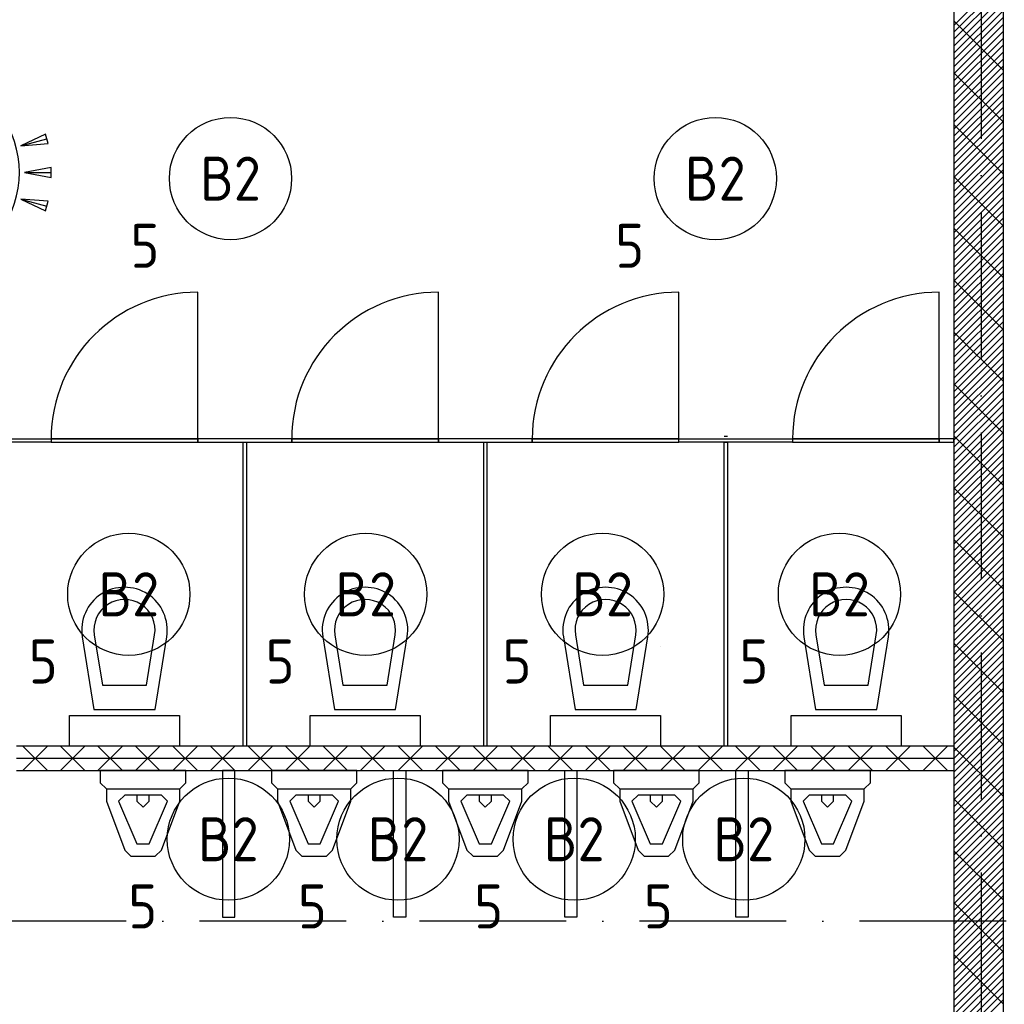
# Model space of a CAD drawing. Header units: millimetres. Extents: x 89505 to 240707, y 191 to 84291.
# Tile 35 of 50: x 186372 to 190400, y 41773 to 45800. Entities that reach past the tile are written whole.
import ezdxf
from ezdxf.enums import TextEntityAlignment as Align

# ---------------------------------------------------------------- set-up
doc = ezdxf.new("R2010")
doc.units = ezdxf.units.MM
doc.header["$LTSCALE"] = 100
doc.linetypes.add('DASHDOT', pattern=[9, 6, -1.5, 0, -1.5])
doc.layers.get('0').update_dxf_attribs({"linetype": 'CONTINUOUS'})
for name, color, linetype in [('AL$7----_STRAMIEN', 1, 'DASHDOT'), ('AL22----_BINNENWAND', 7, 'CONTINUOUS'), ('AL22----_CAMPINGWANDJE', 1, 'CONTINUOUS'), ('AL28----_KONSTRUKTIE', 3, 'CONTINUOUS'), ('AL32----_BINNENKOZ', 9, 'CONTINUOUS'), ('AL32----_DRAAIRICHTING', 1, 'CONTINUOUS'), ('AL74----_INRSANITAIR', 7, 'CONTINUOUS'), ('ALL-----_REFLIJNEN', 8, 'CONTINUOUS'), ('ALXA7---_KALKZVUIL', 1, 'CONTINUOUS'), ('ALXAA---_GEWBETON', 12, 'CONTINUOUS'), ('ALXAB---_PREFABBETON', 1, 'CONTINUOUS'), ('EB63101-_ATTRIB', 2, 'CONTINUOUS'), ('EL63101-_LICHT-ARM', 3, 'CONTINUOUS'), ('EL6521--_BEWAKING', 3, 'CONTINUOUS')]:
    doc.layers.add(name, color=color, linetype=linetype)
doc.styles.add('1_8', font='ISO', dxfattribs={"height": 1.8})

# ---------------------------------------------------------------- blocks, each defined once
blk = doc.blocks.new('ES3G00')
blk.add_circle((0, 0), 2.5)
at = {"color": 6, "style": '1_8'}
for tag, flags, p in [('SCHAK', 8, (3.5, 2.75)), ('A_CODE', 8, (0, 0)), ('GROEP', 8, (-3.5, -2.75)), ('KAST', 9, (3.5, -2.75))]:
    blk.add_attdef(tag, text='', height=1.8, dxfattribs=dict(at, flags=flags)).set_placement(p, align=Align.MIDDLE)
blk = doc.blocks.new('ES652116')
for p, q in [((1.557, 1.087), (2.619, 1.372)), ((-0.813, -0.813), (0.813, 0.813)), ((0.813, -0.813), (-0.813, 0.813)), ((1.7, 0), (2.8, 0)), ((1.557, -1.087), (2.619, -1.372))]:
    blk.add_line(p, q)
blk.add_lwpolyline([(0.964, 2), (-2.5, 0), (0.964, -2)])
for points in [[(2.671, 1.179), (2.568, 1.565), (1.557, 1.087)], [(2.8, -0.2), (2.8, 0.2), (1.7, 0)], [(2.568, -1.565), (2.671, -1.179), (1.557, -1.087)]]:
    blk.add_lwpolyline(points, close=True)
blk.add_arc((-2.5, 0), 4, 322.8192, 37.1808)
at = {"style": '1_8'}
for tag, flags, p in [('SCHAK', 8, (3, 5.5)), ('KAST', 9, (-3, 0.5)), ('M_CODE', 9, (0, 0)), ('DOEL', 9, (-3, -2)), ('GROEP', 9, (-3, -4.5))]:
    blk.add_attdef(tag, text='', height=1.8, dxfattribs=dict(at, flags=flags)).set_placement(p, align=Align.MIDDLE_CENTER)
at = {"style": '1_8', "flags": 8}
blk.add_attdef('CODE', text='', height=1.8, dxfattribs=at).set_placement((0, 0), align=Align.MIDDLE)

msp = doc.modelspace()

# ---------------------------------------------------------------- linework, layer by layer
at = {"layer": 'AL$7----_STRAMIEN', "color": 1}
msp.add_line((190305.1, 76515.8), (190305.1, 7174.9), dxfattribs=at)
msp.add_lwpolyline([(239013.6, 42113.4), (89505, 42113.4)], dxfattribs=at)
at = {"layer": 'AL22----_BINNENWAND', "color": 8}
for p, q in [((190195.1, 42828.9), (186359.1, 42828.9)), ((190195.1, 42728.9), (190195.1, 42828.9)), ((186359.1, 42728.9), (190195.1, 42728.9))]:
    msp.add_line(p, q, dxfattribs=at)
at = {"layer": 'AL22----_CAMPINGWANDJE', "color": 8}
for p, q in [((186302.6, 44085.4), (186501.1, 44085.4)), ((186501.1, 44072.4), (186315.6, 44072.4)), ((186501.1, 44085.4), (186501.1, 44072.4)), ((187286.6, 44072.4), (187299.6, 44072.4)), ((187286.6, 42828.9), (187286.6, 44072.4)), ((187299.6, 44072.4), (187299.6, 42828.9)), ((188270.6, 44072.4), (188283.6, 44072.4)), ((188270.6, 42828.9), (188270.6, 44072.4)), ((188283.6, 44072.4), (188283.6, 42828.9)), ((189069.1, 44085.4), (189534.1, 44085.4)), ((189069.1, 44072.4), (189069.1, 44085.4)), ((189534.1, 44072.4), (189069.1, 44072.4)), ((189254.6, 44096.9), (189267.6, 44096.9)), ((189254.6, 44072.4), (189267.6, 44072.4)), ((189254.6, 42828.9), (189254.6, 44072.4)), ((189267.6, 44072.4), (189267.6, 42828.9)), ((189534.1, 44085.4), (189534.1, 44072.4)), ((190134.1, 44085.4), (190134.1, 44072.4)), ((190194.1, 44085.4), (190134.1, 44085.4)), ((190134.1, 44072.4), (190194.1, 44072.4)), ((190194.1, 44072.4), (190194.1, 44085.4)), ((187299.6, 42828.9), (187286.6, 42828.9)), ((188283.6, 42828.9), (188270.6, 42828.9)), ((189267.6, 42828.9), (189254.6, 42828.9))]:
    msp.add_line(p, q, dxfattribs=at)
at = {"layer": 'AL28----_KONSTRUKTIE', "color": 8}
for p, q in [((190395.1, 48283.4), (190395.1, 38683.4)), ((190195.1, 38883.4), (190195.1, 48083.4))]:
    msp.add_line(p, q, dxfattribs=at)
at = {"layer": 'AL32----_BINNENKOZ', "color": 8}
for p, q in [((186501.1, 44085.4), (186501.1, 44072.4)), ((187101.1, 44085.4), (186501.1, 44085.4)), ((186501.1, 44072.4), (187101.1, 44072.4)), ((187101.1, 44072.4), (187101.1, 44085.4)), ((187485.1, 44085.4), (187485.1, 44072.4)), ((188085.1, 44085.4), (187485.1, 44085.4)), ((187485.1, 44072.4), (188085.1, 44072.4)), ((188085.1, 44072.4), (188085.1, 44085.4)), ((188469.1, 44085.4), (188469.1, 44072.4)), ((189069.1, 44085.4), (188469.1, 44085.4)), ((188469.1, 44072.4), (189069.1, 44072.4)), ((189069.1, 44072.4), (189069.1, 44085.4)), ((189534.1, 44085.4), (189534.1, 44072.4)), ((190134.1, 44085.4), (189534.1, 44085.4)), ((189534.1, 44072.4), (190134.1, 44072.4)), ((190134.1, 44072.4), (190134.1, 44085.4))]:
    msp.add_line(p, q, dxfattribs=at)
at = {"layer": 'AL32----_DRAAIRICHTING', "color": 8}
for p, q in [((187101.1, 44085.4), (187101.1, 44685.4)), ((188085.1, 44085.4), (188085.1, 44685.4)), ((189069.1, 44085.4), (189069.1, 44685.4)), ((190134.1, 44085.4), (190134.1, 44685.4)), ((186501.1, 44085.4), (187101.1, 44085.4)), ((187485.1, 44085.4), (187101.1, 44085.4)), ((187101.1, 44085.4), (187101.1, 44072.4)), ((187101.1, 44072.4), (187485.1, 44072.4)), ((187485.1, 44085.4), (188085.1, 44085.4)), ((187485.1, 44072.4), (187485.1, 44085.4)), ((188469.1, 44085.4), (188085.1, 44085.4)), ((188085.1, 44085.4), (188085.1, 44072.4)), ((188085.1, 44072.4), (188469.1, 44072.4)), ((188469.1, 44072.4), (188469.1, 44085.4)), ((188469.1, 44085.4), (189069.1, 44085.4)), ((189534.1, 44085.4), (190134.1, 44085.4))]:
    msp.add_line(p, q, dxfattribs=at)
for centre in [(187101.1, 44085.4), (188085.1, 44085.4), (189069.1, 44085.4), (190134.1, 44085.4)]:
    msp.add_arc(centre, 600, 90, 180, dxfattribs=at)
at = {"layer": 'AL74----_INRSANITAIR', "color": 8, "linetype": 'Continuous'}
for p, q in [((186851.1, 43403.9), (186851.1, 43403.9)), ((187835.1, 43403.9), (187835.1, 43403.9)), ((189803.1, 43403.9), (189803.1, 43403.9)), ((186628.3, 43276.1), (186676.1, 42978.9)), ((186677.7, 43284.1), (186710.7, 43078.9)), ((186891.6, 43078.9), (186924.5, 43284.1)), ((186926.1, 42978.9), (186973.9, 43276.1)), ((187612.3, 43276.1), (187660.1, 42978.9)), ((187661.7, 43284.1), (187694.7, 43078.9)), ((187875.6, 43078.9), (187908.5, 43284.1)), ((187910.1, 42978.9), (187957.9, 43276.1)), ((188596.3, 43276.1), (188644.1, 42978.9)), ((188645.7, 43284.1), (188678.7, 43078.9)), ((188859.6, 43078.9), (188892.5, 43284.1)), ((188894.1, 42978.9), (188941.9, 43276.1)), ((189580.3, 43276.1), (189628.1, 42978.9)), ((189629.7, 43284.1), (189662.7, 43078.9)), ((189843.6, 43078.9), (189876.5, 43284.1)), ((189878.1, 42978.9), (189925.9, 43276.1)), ((186976.1, 43228.9), (186976.1, 43228.9)), ((187960.1, 43228.9), (187960.1, 43228.9)), ((188993.5, 43236.8), (188993.5, 43236.8)), ((189928.1, 43228.9), (189928.1, 43228.9)), ((186710.7, 43078.9), (186891.6, 43078.9)), ((187694.7, 43078.9), (187875.6, 43078.9)), ((188678.7, 43078.9), (188859.6, 43078.9)), ((189662.7, 43078.9), (189843.6, 43078.9)), ((186676.1, 42978.9), (186926.1, 42978.9)), ((187660.1, 42978.9), (187910.1, 42978.9)), ((188644.1, 42978.9), (188894.1, 42978.9)), ((189628.1, 42978.9), (189878.1, 42978.9)), ((186576.1, 42953.9), (187026.1, 42953.9)), ((186576.1, 42828.9), (186576.1, 42953.9)), ((187026.1, 42953.9), (187026.1, 42828.9)), ((187560.1, 42953.9), (188010.1, 42953.9)), ((187560.1, 42828.9), (187560.1, 42953.9)), ((188010.1, 42953.9), (188010.1, 42828.9)), ((188544.1, 42953.9), (188994.1, 42953.9)), ((188544.1, 42828.9), (188544.1, 42953.9)), ((188994.1, 42953.9), (188994.1, 42828.9)), ((189528.1, 42953.9), (189978.1, 42953.9)), ((189528.1, 42828.9), (189528.1, 42953.9)), ((189978.1, 42953.9), (189978.1, 42828.9)), ((187026.1, 42828.9), (186576.1, 42828.9)), ((188010.1, 42828.9), (187560.1, 42828.9)), ((188994.1, 42828.9), (188544.1, 42828.9)), ((189978.1, 42828.9), (189528.1, 42828.9)), ((187052.1, 42728.9), (186702.1, 42728.9)), ((186702.1, 42728.9), (186702.1, 42678.9)), ((187052.1, 42678.9), (187052.1, 42728.9)), ((187752.1, 42728.9), (187402.1, 42728.9)), ((187402.1, 42728.9), (187402.1, 42678.9)), ((187752.1, 42678.9), (187752.1, 42728.9)), ((188452.1, 42728.9), (188102.1, 42728.9)), ((188102.1, 42728.9), (188102.1, 42678.9)), ((188452.1, 42678.9), (188452.1, 42728.9)), ((189152.1, 42728.9), (188802.1, 42728.9)), ((188802.1, 42728.9), (188802.1, 42678.9)), ((189152.1, 42678.9), (189152.1, 42728.9)), ((189852.1, 42728.9), (189502.1, 42728.9)), ((189502.1, 42728.9), (189502.1, 42678.9)), ((189852.1, 42678.9), (189852.1, 42728.9)), ((186702.1, 42678.9), (186727.1, 42653.9)), ((186727.1, 42653.9), (187027.1, 42653.9)), ((186727.1, 42653.9), (186727.1, 42653.9)), ((186727.1, 42653.9), (186727.1, 42603.9)), ((187027.1, 42653.9), (187052.1, 42678.9)), ((187027.1, 42603.9), (187027.1, 42653.9)), ((187402.1, 42678.9), (187427.1, 42653.9)), ((187427.1, 42653.9), (187727.1, 42653.9)), ((187427.1, 42653.9), (187427.1, 42653.9)), ((187427.1, 42653.9), (187427.1, 42603.9)), ((187727.1, 42653.9), (187752.1, 42678.9)), ((187727.1, 42603.9), (187727.1, 42653.9)), ((188102.1, 42678.9), (188127.1, 42653.9)), ((188127.1, 42653.9), (188427.1, 42653.9)), ((188127.1, 42653.9), (188127.1, 42653.9)), ((188127.1, 42653.9), (188127.1, 42603.9)), ((188427.1, 42653.9), (188452.1, 42678.9)), ((188427.1, 42603.9), (188427.1, 42653.9)), ((188802.1, 42678.9), (188827.1, 42653.9)), ((188827.1, 42653.9), (189127.1, 42653.9)), ((188827.1, 42653.9), (188827.1, 42653.9)), ((188827.1, 42653.9), (188827.1, 42603.9)), ((189127.1, 42653.9), (189152.1, 42678.9)), ((189127.1, 42603.9), (189127.1, 42653.9)), ((189502.1, 42678.9), (189527.1, 42653.9)), ((189527.1, 42653.9), (189827.1, 42653.9)), ((189527.1, 42653.9), (189527.1, 42653.9)), ((189527.1, 42653.9), (189527.1, 42603.9)), ((189827.1, 42653.9), (189852.1, 42678.9)), ((189827.1, 42603.9), (189827.1, 42653.9)), ((186802.1, 42628.9), (186777.1, 42603.9)), ((186952.1, 42628.9), (186802.1, 42628.9)), ((186852.1, 42628.9), (186852.1, 42603.9)), ((186902.1, 42603.9), (186902.1, 42628.9)), ((186977.1, 42603.9), (186952.1, 42628.9)), ((187502.1, 42628.9), (187477.1, 42603.9)), ((187652.1, 42628.9), (187502.1, 42628.9)), ((187552.1, 42628.9), (187552.1, 42603.9)), ((187602.1, 42603.9), (187602.1, 42628.9)), ((187677.1, 42603.9), (187652.1, 42628.9)), ((188202.1, 42628.9), (188177.1, 42603.9)), ((188352.1, 42628.9), (188202.1, 42628.9)), ((188252.1, 42628.9), (188252.1, 42603.9)), ((188302.1, 42603.9), (188302.1, 42628.9)), ((188377.1, 42603.9), (188352.1, 42628.9)), ((188902.1, 42628.9), (188877.1, 42603.9)), ((189052.1, 42628.9), (188902.1, 42628.9)), ((188952.1, 42628.9), (188952.1, 42603.9)), ((189002.1, 42603.9), (189002.1, 42628.9)), ((189077.1, 42603.9), (189052.1, 42628.9)), ((189602.1, 42628.9), (189577.1, 42603.9)), ((189752.1, 42628.9), (189602.1, 42628.9)), ((189652.1, 42628.9), (189652.1, 42603.9)), ((189702.1, 42603.9), (189702.1, 42628.9)), ((189777.1, 42603.9), (189752.1, 42628.9)), ((186727.1, 42603.9), (186802.1, 42403.9)), ((186777.1, 42603.9), (186777.1, 42603.9)), ((186777.1, 42603.9), (186852.1, 42428.9)), ((186852.1, 42603.9), (186877.1, 42578.9)), ((186877.1, 42578.9), (186902.1, 42603.9)), ((186902.1, 42428.9), (186977.1, 42603.9)), ((186952.1, 42403.9), (187027.1, 42603.9)), ((187427.1, 42603.9), (187502.1, 42403.9)), ((187477.1, 42603.9), (187477.1, 42603.9)), ((187477.1, 42603.9), (187552.1, 42428.9)), ((187552.1, 42603.9), (187577.1, 42578.9)), ((187577.1, 42578.9), (187602.1, 42603.9)), ((187602.1, 42428.9), (187677.1, 42603.9)), ((187652.1, 42403.9), (187727.1, 42603.9)), ((188127.1, 42603.9), (188202.1, 42403.9)), ((188177.1, 42603.9), (188177.1, 42603.9)), ((188177.1, 42603.9), (188252.1, 42428.9)), ((188252.1, 42603.9), (188277.1, 42578.9)), ((188277.1, 42578.9), (188302.1, 42603.9)), ((188302.1, 42428.9), (188377.1, 42603.9)), ((188352.1, 42403.9), (188427.1, 42603.9)), ((188827.1, 42603.9), (188902.1, 42403.9)), ((188877.1, 42603.9), (188877.1, 42603.9)), ((188877.1, 42603.9), (188952.1, 42428.9)), ((188952.1, 42603.9), (188977.1, 42578.9)), ((188977.1, 42578.9), (189002.1, 42603.9)), ((189002.1, 42428.9), (189077.1, 42603.9)), ((189052.1, 42403.9), (189127.1, 42603.9)), ((189527.1, 42603.9), (189602.1, 42403.9)), ((189577.1, 42603.9), (189577.1, 42603.9)), ((189577.1, 42603.9), (189652.1, 42428.9)), ((189652.1, 42603.9), (189677.1, 42578.9)), ((189677.1, 42578.9), (189702.1, 42603.9)), ((189702.1, 42428.9), (189777.1, 42603.9)), ((189752.1, 42403.9), (189827.1, 42603.9)), ((186852.1, 42428.9), (186902.1, 42428.9)), ((187552.1, 42428.9), (187602.1, 42428.9)), ((188252.1, 42428.9), (188302.1, 42428.9)), ((188952.1, 42428.9), (189002.1, 42428.9)), ((189652.1, 42428.9), (189702.1, 42428.9)), ((186802.1, 42403.9), (186827.1, 42378.9)), ((186802.1, 42403.9), (186802.1, 42403.9)), ((186827.1, 42378.9), (186927.1, 42378.9)), ((186927.1, 42378.9), (186952.1, 42403.9)), ((186927.1, 42378.9), (186927.1, 42378.9)), ((187502.1, 42403.9), (187527.1, 42378.9)), ((187502.1, 42403.9), (187502.1, 42403.9)), ((187527.1, 42378.9), (187627.1, 42378.9)), ((187627.1, 42378.9), (187652.1, 42403.9)), ((187627.1, 42378.9), (187627.1, 42378.9)), ((188202.1, 42403.9), (188227.1, 42378.9)), ((188202.1, 42403.9), (188202.1, 42403.9)), ((188227.1, 42378.9), (188327.1, 42378.9)), ((188327.1, 42378.9), (188352.1, 42403.9)), ((188327.1, 42378.9), (188327.1, 42378.9)), ((188902.1, 42403.9), (188927.1, 42378.9)), ((188902.1, 42403.9), (188902.1, 42403.9)), ((188927.1, 42378.9), (189027.1, 42378.9)), ((189027.1, 42378.9), (189052.1, 42403.9)), ((189027.1, 42378.9), (189027.1, 42378.9)), ((189602.1, 42403.9), (189627.1, 42378.9)), ((189602.1, 42403.9), (189602.1, 42403.9)), ((189627.1, 42378.9), (189727.1, 42378.9)), ((189727.1, 42378.9), (189752.1, 42403.9)), ((189727.1, 42378.9), (189727.1, 42378.9))]:
    msp.add_line(p, q, dxfattribs=at)
at = {"layer": 'AL74----_INRSANITAIR', "color": 8}
for p, q in [((187202.1, 42728.9), (187202.1, 42128.9)), ((187252.1, 42728.9), (187202.1, 42728.9)), ((187252.1, 42128.9), (187252.1, 42728.9)), ((187902.1, 42728.9), (187952.1, 42728.9)), ((187902.1, 42128.9), (187902.1, 42728.9)), ((187952.1, 42728.9), (187952.1, 42128.9)), ((188602.1, 42728.9), (188652.1, 42728.9)), ((188602.1, 42128.9), (188602.1, 42728.9)), ((188652.1, 42728.9), (188652.1, 42128.9)), ((189302.1, 42728.9), (189352.1, 42728.9)), ((189302.1, 42128.9), (189302.1, 42728.9)), ((189352.1, 42728.9), (189352.1, 42128.9)), ((187202.1, 42128.9), (187252.1, 42128.9)), ((187952.1, 42128.9), (187902.1, 42128.9)), ((188652.1, 42128.9), (188602.1, 42128.9)), ((189352.1, 42128.9), (189302.1, 42128.9))]:
    msp.add_line(p, q, dxfattribs=at)
at = {"layer": 'AL74----_INRSANITAIR', "color": 8, "linetype": 'Continuous'}
for centre, radius in [((186801.1, 43303.9), 175), ((187785.1, 43303.9), 175), ((188769.1, 43303.9), 175), ((189753.1, 43303.9), 175), ((186801.1, 43303.9), 125), ((187785.1, 43303.9), 125), ((188769.1, 43303.9), 125), ((189753.1, 43303.9), 125)]:
    msp.add_arc(centre, radius, 350.8673, 189.1327, dxfattribs=at)
at = {"layer": 'ALL-----_REFLIJNEN', "color": 8, "linetype": 'Continuous'}
msp.add_line((190195.1, 42778.9), (186359.1, 42778.9), dxfattribs=at)
at = {"layer": 'ALXA7---_KALKZVUIL', "color": 8}
for p, q in [((186485.8, 42728.9), (186385.8, 42828.9)), ((186385.8, 42728.9), (186485.8, 42828.9)), ((186639.3, 42728.9), (186539.3, 42828.9)), ((186539.3, 42728.9), (186639.3, 42828.9)), ((186792.7, 42728.9), (186692.7, 42828.9)), ((186692.7, 42728.9), (186792.7, 42828.9)), ((186946.2, 42728.9), (186846.2, 42828.9)), ((186846.2, 42728.9), (186946.2, 42828.9)), ((187099.6, 42728.9), (186999.6, 42828.9)), ((186999.6, 42728.9), (187099.6, 42828.9)), ((187253, 42728.9), (187153, 42828.9)), ((187153, 42728.9), (187253, 42828.9)), ((187406.5, 42728.9), (187306.5, 42828.9)), ((187306.5, 42728.9), (187406.5, 42828.9)), ((187559.9, 42728.9), (187459.9, 42828.9)), ((187459.9, 42728.9), (187559.9, 42828.9)), ((187713.4, 42728.9), (187613.4, 42828.9)), ((187613.4, 42728.9), (187713.4, 42828.9)), ((187866.8, 42728.9), (187766.8, 42828.9)), ((187766.8, 42728.9), (187866.8, 42828.9)), ((188020.2, 42728.9), (187920.2, 42828.9)), ((187920.2, 42728.9), (188020.2, 42828.9)), ((188173.7, 42728.9), (188073.7, 42828.9)), ((188073.7, 42728.9), (188173.7, 42828.9)), ((188327.1, 42728.9), (188227.1, 42828.9)), ((188227.1, 42728.9), (188327.1, 42828.9)), ((188480.6, 42728.9), (188380.6, 42828.9)), ((188380.6, 42728.9), (188480.6, 42828.9)), ((188634, 42728.9), (188534, 42828.9)), ((188534, 42728.9), (188634, 42828.9)), ((188787.4, 42728.9), (188687.4, 42828.9)), ((188687.4, 42728.9), (188787.4, 42828.9)), ((188940.9, 42728.9), (188840.9, 42828.9)), ((188840.9, 42728.9), (188940.9, 42828.9)), ((189094.3, 42728.9), (188994.3, 42828.9)), ((188994.3, 42728.9), (189094.3, 42828.9)), ((189247.8, 42728.9), (189147.8, 42828.9)), ((189147.8, 42728.9), (189247.8, 42828.9)), ((189401.2, 42728.9), (189301.2, 42828.9)), ((189301.2, 42728.9), (189401.2, 42828.9)), ((189554.6, 42728.9), (189454.6, 42828.9)), ((189454.6, 42728.9), (189554.6, 42828.9)), ((189708.1, 42728.9), (189608.1, 42828.9)), ((189608.1, 42728.9), (189708.1, 42828.9)), ((189861.5, 42728.9), (189761.5, 42828.9)), ((189761.5, 42728.9), (189861.5, 42828.9)), ((190015, 42728.9), (189915, 42828.9)), ((189915, 42728.9), (190015, 42828.9)), ((190168.4, 42728.9), (190068.4, 42828.9)), ((190068.4, 42728.9), (190168.4, 42828.9))]:
    msp.add_line(p, q, dxfattribs=at)
at = {"layer": 'ALXAA---_GEWBETON', "color": 8}
for p, q in [((190195.1, 45778.1), (190395.1, 45978.1)), ((190195.1, 45749.8), (190395.1, 45949.8)), ((190195.1, 45721.6), (190395.1, 45921.6)), ((190195.1, 45693.3), (190395.1, 45893.3)), ((190195.1, 45665), (190395.1, 45865)), ((190195.1, 45636.7), (190395.1, 45836.7)), ((190195.1, 45608.4), (190395.1, 45808.4)), ((190195.1, 45580.1), (190395.1, 45780.1)), ((190195.1, 45551.9), (190395.1, 45751.9)), ((190195.1, 45523.6), (190395.1, 45723.6)), ((190195.1, 45495.3), (190395.1, 45695.3)), ((190195.1, 45467), (190395.1, 45667)), ((190195.1, 45438.7), (190395.1, 45638.7)), ((190195.1, 45410.4), (190395.1, 45610.4)), ((190195.1, 45382.2), (190395.1, 45582.2)), ((190195.1, 45353.9), (190395.1, 45553.9)), ((190195.1, 45325.6), (190395.1, 45525.6)), ((190195.1, 45297.3), (190395.1, 45497.3)), ((190195.1, 45269), (190395.1, 45469)), ((190195.1, 45240.7), (190395.1, 45440.7)), ((190195.1, 45212.4), (190395.1, 45412.4)), ((190195.1, 45184.2), (190395.1, 45384.2)), ((190195.1, 45155.9), (190395.1, 45355.9)), ((190195.1, 45127.6), (190395.1, 45327.6)), ((190195.1, 45099.3), (190395.1, 45299.3)), ((190195.1, 45071), (190395.1, 45271)), ((190195.1, 45042.7), (190395.1, 45242.7)), ((190195.1, 45014.5), (190395.1, 45214.5)), ((190195.1, 44986.2), (190395.1, 45186.2)), ((190195.1, 44957.9), (190395.1, 45157.9)), ((190195.1, 44929.6), (190395.1, 45129.6)), ((190195.1, 44901.3), (190395.1, 45101.3)), ((190195.1, 44873), (190395.1, 45073)), ((190195.1, 44844.7), (190395.1, 45044.7)), ((190195.1, 44816.5), (190395.1, 45016.5)), ((190195.1, 44788.2), (190395.1, 44988.2)), ((190195.1, 44759.9), (190395.1, 44959.9)), ((190195.1, 44731.6), (190395.1, 44931.6)), ((190195.1, 44703.3), (190395.1, 44903.3)), ((190195.1, 44675), (190395.1, 44875)), ((190195.1, 44646.8), (190395.1, 44846.8)), ((190195.1, 44618.5), (190395.1, 44818.5)), ((190195.1, 44590.2), (190395.1, 44790.2)), ((190195.1, 44561.9), (190395.1, 44761.9)), ((190195.1, 44533.6), (190395.1, 44733.6)), ((190195.1, 44505.3), (190395.1, 44705.3)), ((190195.1, 44477.1), (190395.1, 44677.1)), ((190195.1, 44448.8), (190395.1, 44648.8)), ((190195.1, 44420.5), (190395.1, 44620.5)), ((190195.1, 44392.2), (190395.1, 44592.2)), ((190195.1, 44363.9), (190395.1, 44563.9)), ((190195.1, 44335.6), (190395.1, 44535.6)), ((190195.1, 44307.3), (190395.1, 44507.3)), ((190195.1, 44279.1), (190395.1, 44479.1)), ((190195.1, 44250.8), (190395.1, 44450.8)), ((190195.1, 44222.5), (190395.1, 44422.5)), ((190195.1, 44194.2), (190395.1, 44394.2)), ((190195.1, 44165.9), (190395.1, 44365.9)), ((190195.1, 44137.6), (190395.1, 44337.6)), ((190195.1, 44109.4), (190395.1, 44309.4)), ((190195.1, 44081.1), (190395.1, 44281.1)), ((190195.1, 44052.8), (190395.1, 44252.8)), ((190195.1, 44024.5), (190395.1, 44224.5)), ((190195.1, 43996.2), (190395.1, 44196.2)), ((190195.1, 43967.9), (190395.1, 44167.9)), ((190195.1, 43939.7), (190395.1, 44139.7)), ((190195.1, 43911.4), (190395.1, 44111.4)), ((190195.1, 43883.1), (190395.1, 44083.1)), ((190195.1, 43854.8), (190395.1, 44054.8)), ((190195.1, 43826.5), (190395.1, 44026.5)), ((190195.1, 43798.2), (190395.1, 43998.2)), ((190195.1, 43769.9), (190395.1, 43969.9)), ((190195.1, 43741.7), (190395.1, 43941.7)), ((190195.1, 43713.4), (190395.1, 43913.4)), ((190195.1, 43685.1), (190395.1, 43885.1)), ((190195.1, 43656.8), (190395.1, 43856.8)), ((190195.1, 43628.5), (190395.1, 43828.5)), ((190195.1, 43600.2), (190395.1, 43800.2)), ((190195.1, 43572), (190395.1, 43772)), ((190195.1, 43543.7), (190395.1, 43743.7)), ((190195.1, 43515.4), (190395.1, 43715.4)), ((190195.1, 43487.1), (190395.1, 43687.1)), ((190195.1, 43458.8), (190395.1, 43658.8)), ((190195.1, 43430.5), (190395.1, 43630.5)), ((190195.1, 43402.3), (190395.1, 43602.3)), ((190195.1, 43374), (190395.1, 43574)), ((190195.1, 43345.7), (190395.1, 43545.7)), ((190195.1, 43317.4), (190395.1, 43517.4)), ((190195.1, 43289.1), (190395.1, 43489.1)), ((190195.1, 43260.8), (190395.1, 43460.8)), ((190195.1, 43232.5), (190395.1, 43432.5)), ((190195.1, 43204.3), (190395.1, 43404.3)), ((190195.1, 43176), (190395.1, 43376)), ((190195.1, 43147.7), (190395.1, 43347.7)), ((190195.1, 43119.4), (190395.1, 43319.4)), ((190195.1, 43091.1), (190395.1, 43291.1)), ((190195.1, 43062.8), (190395.1, 43262.8)), ((190195.1, 43034.6), (190395.1, 43234.6)), ((190195.1, 43006.3), (190395.1, 43206.3)), ((190195.1, 42978), (190395.1, 43178)), ((190195.1, 42949.7), (190395.1, 43149.7)), ((190195.1, 42921.4), (190395.1, 43121.4)), ((190195.1, 42893.1), (190395.1, 43093.1)), ((190195.1, 42864.9), (190395.1, 43064.9)), ((190195.1, 42836.6), (190395.1, 43036.6)), ((190195.1, 42808.3), (190395.1, 43008.3)), ((190195.1, 42780), (190395.1, 42980)), ((190195.1, 42751.7), (190395.1, 42951.7)), ((190195.1, 42723.4), (190395.1, 42923.4)), ((190195.1, 42695.1), (190395.1, 42895.1)), ((190195.1, 42666.9), (190395.1, 42866.9)), ((190195.1, 42638.6), (190395.1, 42838.6)), ((190195.1, 42610.3), (190395.1, 42810.3)), ((190195.1, 42582), (190395.1, 42782)), ((190195.1, 42553.7), (190395.1, 42753.7)), ((190195.1, 42525.4), (190395.1, 42725.4)), ((190195.1, 42497.2), (190395.1, 42697.2)), ((190195.1, 42468.9), (190395.1, 42668.9)), ((190195.1, 42440.6), (190395.1, 42640.6)), ((190195.1, 42412.3), (190395.1, 42612.3)), ((190195.1, 42384), (190395.1, 42584)), ((190195.1, 42355.7), (190395.1, 42555.7)), ((190195.1, 42327.4), (190395.1, 42527.4)), ((190195.1, 42299.2), (190395.1, 42499.2)), ((190195.1, 42270.9), (190395.1, 42470.9)), ((190195.1, 42242.6), (190395.1, 42442.6)), ((190195.1, 42214.3), (190395.1, 42414.3)), ((190195.1, 42186), (190395.1, 42386)), ((190195.1, 42157.7), (190395.1, 42357.7)), ((190195.1, 42129.5), (190395.1, 42329.5)), ((190195.1, 42101.2), (190395.1, 42301.2)), ((190195.1, 42072.9), (190395.1, 42272.9)), ((190195.1, 42044.6), (190395.1, 42244.6)), ((190195.1, 42016.3), (190395.1, 42216.3)), ((190195.1, 41988), (190395.1, 42188)), ((190195.1, 41959.8), (190395.1, 42159.8)), ((190195.1, 41931.5), (190395.1, 42131.5)), ((190195.1, 41903.2), (190395.1, 42103.2)), ((190195.1, 41874.9), (190395.1, 42074.9)), ((190195.1, 41846.6), (190395.1, 42046.6)), ((190195.1, 41818.3), (190395.1, 42018.3)), ((190195.1, 41790), (190395.1, 41990)), ((190195.1, 41761.8), (190395.1, 41961.8)), ((190195.1, 41733.5), (190395.1, 41933.5)), ((190195.1, 41705.2), (190395.1, 41905.2)), ((190195.1, 41676.9), (190395.1, 41876.9)), ((190195.1, 41648.6), (190395.1, 41848.6)), ((190195.1, 41620.3), (190395.1, 41820.3)), ((190195.1, 41592.1), (190395.1, 41792.1))]:
    msp.add_line(p, q, dxfattribs=at)
at = {"layer": 'ALXAB---_PREFABBETON', "color": 8}
for p, q in [((190195.1, 45793.9), (190395.1, 45593.9)), ((190195.1, 45581.8), (190395.1, 45381.8)), ((190195.1, 45369.6), (190395.1, 45169.6)), ((190195.1, 45157.5), (190395.1, 44957.5)), ((190195.1, 44945.4), (190395.1, 44745.4)), ((190195.1, 44733.2), (190395.1, 44533.2)), ((190195.1, 44521.1), (190395.1, 44321.1)), ((190195.1, 44309), (190395.1, 44109)), ((190195.1, 44096.8), (190395.1, 43896.8)), ((190195.1, 43884.7), (190395.1, 43684.7)), ((190195.1, 43672.6), (190395.1, 43472.6)), ((190195.1, 43460.5), (190395.1, 43260.5)), ((190195.1, 43248.3), (190395.1, 43048.3)), ((190195.1, 43036.2), (190395.1, 42836.2)), ((190195.1, 42824.1), (190395.1, 42624.1)), ((190195.1, 42611.9), (190395.1, 42411.9)), ((190195.1, 42399.8), (190395.1, 42199.8)), ((190195.1, 42187.7), (190395.1, 41987.7)), ((190195.1, 41975.5), (190395.1, 41775.5))]:
    msp.add_line(p, q, dxfattribs=at)

# ---------------------------------------------------------------- block references
at = {"layer": 'EL63101-_LICHT-ARM'}
ref = msp.add_blockref('ES3G00', (187234.8, 45150.2, 3900), dxfattribs=dict(at, xscale=100, yscale=100, zscale=100))
ref.add_attrib('A_CODE', 'B2', dxfattribs={"layer": 'EB63101-_ATTRIB', "color": 1, "height": 180, "style": '1_8', "flags": 8}).set_placement((187234.8, 45150.2, 3900), align=Align.MIDDLE)
ref.add_attrib('GROEP', '5', dxfattribs={"layer": 'EB63101-_ATTRIB', "color": 1, "height": 180, "style": '1_8', "flags": 8}).set_placement((186884.8, 44875.2, 3900), align=Align.MIDDLE)
ref = msp.add_blockref('ES3G00', (189217.8, 45150.2, 3900), dxfattribs=dict(at, xscale=100, yscale=100, zscale=100))
ref.add_attrib('A_CODE', 'B2', dxfattribs={"layer": 'EB63101-_ATTRIB', "color": 1, "height": 180, "style": '1_8', "flags": 8}).set_placement((189217.8, 45150.2, 3900), align=Align.MIDDLE)
ref.add_attrib('GROEP', '5', dxfattribs={"layer": 'EB63101-_ATTRIB', "color": 1, "height": 180, "style": '1_8', "flags": 8}).set_placement((188867.8, 44875.2, 3900), align=Align.MIDDLE)
ref = msp.add_blockref('ES3G00', (186818.8, 43450.2, 3900), dxfattribs=dict(at, xscale=100, yscale=100, zscale=100))
ref.add_attrib('A_CODE', 'B2', dxfattribs={"layer": 'EB63101-_ATTRIB', "color": 1, "height": 180, "style": '1_8', "flags": 8}).set_placement((186818.8, 43450.2, 3900), align=Align.MIDDLE)
ref.add_attrib('GROEP', '5', dxfattribs={"layer": 'EB63101-_ATTRIB', "color": 1, "height": 180, "style": '1_8', "flags": 8}).set_placement((186468.8, 43175.2, 3900), align=Align.MIDDLE)
ref = msp.add_blockref('ES3G00', (187787.8, 43450.2, 3900), dxfattribs=dict(at, xscale=100, yscale=100, zscale=100))
ref.add_attrib('A_CODE', 'B2', dxfattribs={"layer": 'EB63101-_ATTRIB', "color": 1, "height": 180, "style": '1_8', "flags": 8}).set_placement((187787.8, 43450.2, 3900), align=Align.MIDDLE)
ref.add_attrib('GROEP', '5', dxfattribs={"layer": 'EB63101-_ATTRIB', "color": 1, "height": 180, "style": '1_8', "flags": 8}).set_placement((187437.8, 43175.2, 3900), align=Align.MIDDLE)
ref = msp.add_blockref('ES3G00', (188756.8, 43450.2, 3900), dxfattribs=dict(at, xscale=100, yscale=100, zscale=100))
ref.add_attrib('A_CODE', 'B2', dxfattribs={"layer": 'EB63101-_ATTRIB', "color": 1, "height": 180, "style": '1_8', "flags": 8}).set_placement((188756.8, 43450.2, 3900), align=Align.MIDDLE)
ref.add_attrib('GROEP', '5', dxfattribs={"layer": 'EB63101-_ATTRIB', "color": 1, "height": 180, "style": '1_8', "flags": 8}).set_placement((188406.8, 43175.2, 3900), align=Align.MIDDLE)
ref = msp.add_blockref('ES3G00', (189725.8, 43450.2, 3900), dxfattribs=dict(at, xscale=100, yscale=100, zscale=100))
ref.add_attrib('A_CODE', 'B2', dxfattribs={"layer": 'EB63101-_ATTRIB', "color": 1, "height": 180, "style": '1_8', "flags": 8}).set_placement((189725.8, 43450.2, 3900), align=Align.MIDDLE)
ref.add_attrib('GROEP', '5', dxfattribs={"layer": 'EB63101-_ATTRIB', "color": 1, "height": 180, "style": '1_8', "flags": 8}).set_placement((189375.8, 43175.2, 3900), align=Align.MIDDLE)
ref = msp.add_blockref('ES3G00', (187226, 42448.5, 3900), dxfattribs=dict(at, xscale=100, yscale=100, zscale=100))
ref.add_attrib('A_CODE', 'B2', dxfattribs={"layer": 'EB63101-_ATTRIB', "color": 1, "height": 180, "style": '1_8', "flags": 8}).set_placement((187226, 42448.5, 3900), align=Align.MIDDLE)
ref.add_attrib('GROEP', '5', dxfattribs={"layer": 'EB63101-_ATTRIB', "color": 1, "height": 180, "style": '1_8', "flags": 8}).set_placement((186876, 42173.5, 3900), align=Align.MIDDLE)
ref = msp.add_blockref('ES3G00', (187919.8, 42448.5, 3900), dxfattribs=dict(at, xscale=100, yscale=100, zscale=100))
ref.add_attrib('A_CODE', 'B2', dxfattribs={"layer": 'EB63101-_ATTRIB', "color": 1, "height": 180, "style": '1_8', "flags": 8}).set_placement((187919.8, 42448.5, 3900), align=Align.MIDDLE)
ref.add_attrib('GROEP', '5', dxfattribs={"layer": 'EB63101-_ATTRIB', "color": 1, "height": 180, "style": '1_8', "flags": 8}).set_placement((187569.8, 42173.5, 3900), align=Align.MIDDLE)
ref = msp.add_blockref('ES3G00', (188640.8, 42448.5, 3900), dxfattribs=dict(at, xscale=100, yscale=100, zscale=100))
ref.add_attrib('A_CODE', 'B2', dxfattribs={"layer": 'EB63101-_ATTRIB', "color": 1, "height": 180, "style": '1_8', "flags": 8}).set_placement((188640.8, 42448.5, 3900), align=Align.MIDDLE)
ref.add_attrib('GROEP', '5', dxfattribs={"layer": 'EB63101-_ATTRIB', "color": 1, "height": 180, "style": '1_8', "flags": 8}).set_placement((188290.8, 42173.5, 3900), align=Align.MIDDLE)
ref = msp.add_blockref('ES3G00', (189334.5, 42448.5, 3900), dxfattribs=dict(at, xscale=100, yscale=100, zscale=100))
ref.add_attrib('A_CODE', 'B2', dxfattribs={"layer": 'EB63101-_ATTRIB', "color": 1, "height": 180, "style": '1_8', "flags": 8}).set_placement((189334.5, 42448.5, 3900), align=Align.MIDDLE)
ref.add_attrib('GROEP', '5', dxfattribs={"layer": 'EB63101-_ATTRIB', "color": 1, "height": 180, "style": '1_8', "flags": 8}).set_placement((188984.5, 42173.5, 3900), align=Align.MIDDLE)
at = {"layer": 'EL6521--_BEWAKING', "xscale": 100, "yscale": 100, "zscale": 100}
msp.add_blockref('ES652116', (186221.5, 45175.2), dxfattribs=at)

doc.saveas('drawing.dxf')
